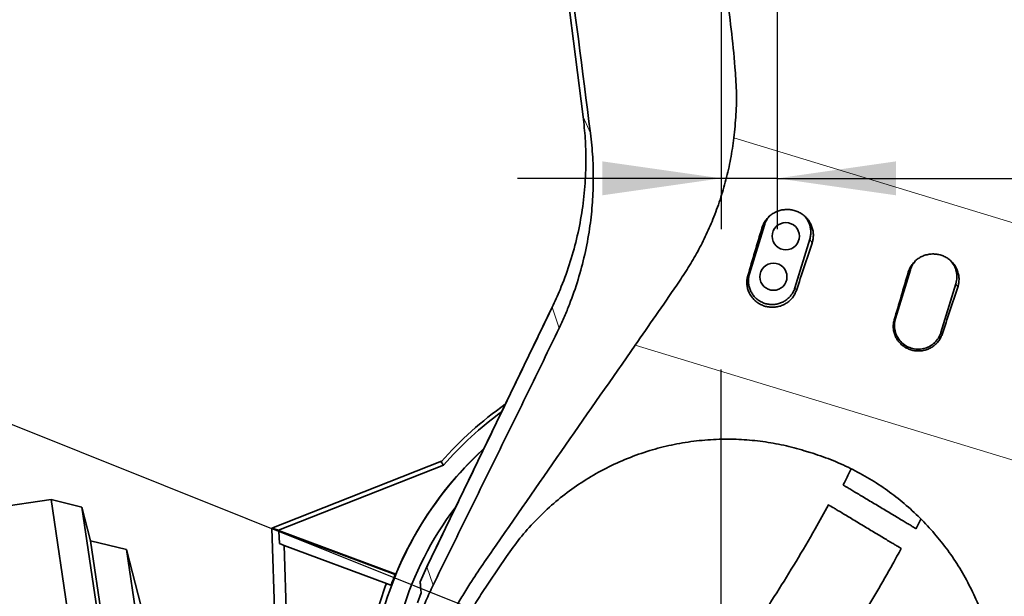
# Model space of a CAD drawing. Header units: millimetres. Extents: x 0 to 12115, y 0 to 8400.
# Tile 82 of 120: x 6932 to 7512, y 3825 to 4164. Entities that reach past the tile are written whole.
import ezdxf

# ---------------------------------------------------------------- set-up
doc = ezdxf.new("R2010")
doc.units = ezdxf.units.MM
doc.header["$LTSCALE"] = 20
doc.layers.add('SVART_TEXT', color=7, linetype='Continuous')
doc.styles.add('SLDTEXTSTYLE0', font='TXT', dxfattribs={"width": 0.605})
doc.dimstyles.new('SLDDIMSTYLE0', dxfattribs={"dimtxt": 70, "dimasz": 70, "dimexe": 0, "dimexo": 0.0625, "dimgap": 17.5, "dimtad": 1, "dimdec": 1, "dimrnd": 1e-09, "dimzin": 12, "dimdsep": 46, "dimtxsty": 'SLDTEXTSTYLE0', "dimsah": 1, "dimcen": 0.09, "dimadec": 0, "dimazin": 3, "dimtfac": 1, "dimtofl": 0, "dimtmove": 0, "dimatfit": 3, "dimfxl": 1, "dimfrac": 2, "dimtolj": 1, "dimtzin": 12, "dimarcsym": 0})
doc.dimstyles.new('SLDDIMSTYLE1', dxfattribs={"dimtxt": 70, "dimasz": 70, "dimexe": 0, "dimexo": 0.0625, "dimgap": 17.5, "dimtad": 1, "dimdec": 1, "dimrnd": 1e-09, "dimzin": 12, "dimdsep": 46, "dimtxsty": 'SLDTEXTSTYLE0', "dimsah": 1, "dimcen": 0.09, "dimadec": 0, "dimazin": 3, "dimtfac": 1, "dimtmove": 0, "dimatfit": 0, "dimfxl": 1, "dimfrac": 2, "dimtolj": 1, "dimtzin": 12, "dimarcsym": 0})
doc.dimstyles.new('SLDDIMSTYLE20', dxfattribs={"dimtxt": 70, "dimasz": 70, "dimexe": 0, "dimexo": 0.0625, "dimgap": 17.5, "dimtad": 1, "dimdec": 1, "dimrnd": 1e-09, "dimzin": 12, "dimdsep": 46, "dimtxsty": 'SLDTEXTSTYLE0', "dimsah": 1, "dimcen": 0.09, "dimse1": 1, "dimsd1": 1, "dimadec": 0, "dimazin": 3, "dimtfac": 1, "dimtofl": 0, "dimtmove": 0, "dimatfit": 3, "dimfxl": 1, "dimfrac": 2, "dimtolj": 1, "dimtzin": 12, "dimarcsym": 0})
doc.dimstyles.new('SLDDIMSTYLE3', dxfattribs={"dimtxt": 70, "dimasz": 70, "dimexe": 0, "dimexo": 0.0625, "dimgap": 17.5, "dimtad": 0, "dimtih": 1, "dimtoh": 1, "dimdec": 1, "dimrnd": 1e-09, "dimzin": 12, "dimdsep": 46, "dimtxsty": 'SLDTEXTSTYLE0', "dimblk1": 'NONE', "dimsah": 1, "dimcen": 0, "dimadec": 0, "dimazin": 3, "dimtfac": 1, "dimtmove": 0, "dimatfit": 3, "dimldrblk": 'NONE', "dimfxl": 1, "dimfrac": 2, "dimtolj": 1, "dimtzin": 12, "dimarcsym": 0})
doc.dimstyles.new('SLDDIMSTYLE4', dxfattribs={"dimtxt": 70, "dimasz": 70, "dimexe": 0, "dimexo": 0.0625, "dimgap": 17.5, "dimtad": 1, "dimdec": 0, "dimrnd": 1e-09, "dimzin": 12, "dimdsep": 46, "dimtxsty": 'SLDTEXTSTYLE0', "dimsah": 1, "dimcen": 0.09, "dimadec": 0, "dimazin": 3, "dimtfac": 1, "dimtofl": 0, "dimtmove": 0, "dimatfit": 3, "dimfxl": 1, "dimfrac": 2, "dimtolj": 1, "dimtzin": 12, "dimarcsym": 0})
doc.dimstyles.new('SLDDIMSTYLE6', dxfattribs={"dimtxt": 0.18, "dimasz": 70, "dimexe": 0, "dimexo": 0.0625, "dimgap": 0, "dimtad": 0, "dimtih": 1, "dimtoh": 1, "dimdec": 0, "dimrnd": 1e-09, "dimzin": 0, "dimdsep": 46, "dimtxsty": 'Standard', "dimsah": 1, "dimcen": 0.09, "dimadec": 0, "dimazin": 0, "dimtfac": 70, "dimtdec": 0, "dimtofl": 0, "dimtmove": 0, "dimatfit": 3, "dimfxl": 1, "dimfrac": 2, "dimtolj": 1, "dimtzin": 0, "dimarcsym": 0})

# ---------------------------------------------------------------- blocks, each defined once
blk = doc.blocks.new('_D_33')
at = {"layer": 'SVART_TEXT'}
for p, q in [((7341.56, 4903.31), (5673.56, 4903.31)), ((5703.56, 3758.31), (5703.56, 4903.31)), ((7341.56, 3758.31), (5673.56, 3758.31))]:
    blk.add_line(p, q, dxfattribs=at)
for points in [[(5703.56, 4903.31), (5693.56, 4833.31), (5713.56, 4833.31)], [(5703.56, 3758.31), (5713.56, 3828.31), (5693.56, 3828.31)]]:
    blk.add_solid(points, dxfattribs=at)
at = {"layer": 'SVART_TEXT', "insert": (5613.33, 4223.87), "char_height": 70, "attachment_point": 1, "rotation": 90, "style": 'SLDTEXTSTYLE0'}
blk.add_mtext('1145', dxfattribs=at)
blk = doc.blocks.new('_D_35')
at = {"layer": 'SVART_TEXT'}
for p, q in [((7130.56, 5299.46), (5533.56, 5299.46)), ((5563.56, 5299.46), (5563.56, 2978.31)), ((7197.07, 2978.31), (5533.56, 2978.31))]:
    blk.add_line(p, q, dxfattribs=at)
for points in [[(5563.56, 5299.46), (5553.56, 5229.46), (5573.56, 5229.46)], [(5563.56, 2978.31), (5573.56, 3048.31), (5553.56, 3048.31)]]:
    blk.add_solid(points, dxfattribs=at)
at = {"layer": 'SVART_TEXT', "insert": (5473.33, 4031.94), "char_height": 70, "attachment_point": 1, "rotation": 90, "style": 'SLDTEXTSTYLE0'}
blk.add_mtext('2321', dxfattribs=at)
blk = doc.blocks.new('_D_39')
at = {"layer": 'SVART_TEXT'}
for p, q in [((7345.56, 4709.31), (7345.56, 4040.95)), ((7378.56, 4179.31), (7378.56, 4040.95)), ((7345.56, 4070.95), (7225.56, 4070.95)), ((7378.56, 4070.95), (7345.56, 4070.95)), ((7378.56, 4070.95), (7808.54, 4070.95))]:
    blk.add_line(p, q, dxfattribs=at)
for points in [[(7345.56, 4070.95), (7275.56, 4080.95), (7275.56, 4060.95)], [(7378.56, 4070.95), (7448.56, 4060.95), (7448.56, 4080.95)]]:
    blk.add_solid(points, dxfattribs=at)
at = {"layer": 'SVART_TEXT', "insert": (7701.6, 4161.18), "char_height": 70, "attachment_point": 1, "style": 'SLDTEXTSTYLE0'}
blk.add_mtext('33', dxfattribs=at)
blk = doc.blocks.new('_D_43')
at = {"layer": 'SVART_TEXT'}
for p, q in [((6857.33, 4245.04), (6180.61, 4245.04)), ((7375.19, 4183.71), (6857.33, 4245.04)), ((7381.94, 4182.91), (7375.19, 4183.71))]:
    blk.add_line(p, q, dxfattribs=at)
blk.add_solid([(7375.19, 4183.71), (7306.85, 4201.88), (7304.49, 4182.02)], dxfattribs=at)
at = {"layer": 'SVART_TEXT', "insert": (6180.61, 4335.27), "char_height": 70, "attachment_point": 1, "style": 'SLDTEXTSTYLE0'}
blk.add_mtext('2x M8 Through', dxfattribs=at)
blk = doc.blocks.new('_None')
blk = doc.blocks.new('SW_CENTERMARKSYMBOL_0')
at = {"layer": 'SVART_TEXT', "color": 0}
for p, q in [((0, 7), (0, 200)), ((-7, 0), (-200, 0)), ((0, 0), (-3.5, 0)), ((0, 0), (0, 3.5)), ((0, 0), (0, -3.5)), ((0, 0), (3.5, 0)), ((7, 0), (200, 0)), ((0, -7), (0, -200))]:
    blk.add_line(p, q, dxfattribs=at)
blk = doc.blocks.new('_D_92')
at = {"layer": 'SVART_TEXT'}
for p, q in [((8898.96, 3657.74), (8898.96, 3987.15)), ((8898.96, 3957.15), (8708.13, 3957.15))]:
    blk.add_line(p, q, dxfattribs=at)
blk.add_solid([(8898.96, 3957.15), (8828.96, 3967.15), (8828.96, 3947.15)], dxfattribs=at)
at = {"layer": 'SVART_TEXT', "insert": (8708.13, 4047.38), "char_height": 70, "attachment_point": 1, "style": 'SLDTEXTSTYLE0'}
blk.add_mtext('*)', dxfattribs=at)
blk = doc.blocks.new('_D_93')
at = {"layer": 'SVART_TEXT'}
for p, q in [((8898.96, 3657.74), (8898.96, 4119.61)), ((8898.96, 4089.61), (8708.13, 4089.61))]:
    blk.add_line(p, q, dxfattribs=at)
blk.add_solid([(8898.96, 4089.61), (8828.96, 4099.61), (8828.96, 4079.61)], dxfattribs=at)
at = {"layer": 'SVART_TEXT', "insert": (8708.13, 4179.85), "char_height": 70, "attachment_point": 1, "style": 'SLDTEXTSTYLE0'}
blk.add_mtext('*)', dxfattribs=at)

msp = doc.modelspace()

# ---------------------------------------------------------------- linework, layer by layer
at = {"color": 7, "linetype": 'Continuous', "lineweight": 35}
for p, q in [((7264.232819, 4107.138284), (7165.522799, 4880.32952)), ((7371.003642, 4043.329559), (7362.232491, 4014.640416)), ((7389.009024, 4006.454009), (7397.780175, 4035.143151)), ((7457.07107, 4017.016106), (7448.299919, 3988.326963)), ((7475.076452, 3980.140555), (7483.847603, 4008.829698)), ((7172.185276, 3841.961887), (7245.974205, 3994.904119)), ((7394.558904, 3910.393794), (7398.051857, 3909.330975)), ((7180.8421, 3904.148121), (7080.824274, 3864.750052)), ((7181.920569, 3901.833079), (7084.689406, 3863.532705)), ((7180.536949, 3903.802725), (7181.920569, 3901.833079)), ((6950.728417, 3881.607216), (6694.57911, 3844.235658)), ((6968.883104, 3877.181832), (6950.728417, 3881.607216)), ((6950.728417, 3881.607216), (7002.412563, 3527.357659)), ((6973.964127, 3857.249272), (6968.883104, 3877.181832)), ((6968.883104, 3877.181832), (7018.546082, 3536.785609)), ((7082.583548, 3807.707997), (7080.824274, 3864.750052)), ((7080.824274, 3864.750052), (7084.689406, 3863.532705)), ((7460.41747, 3864.443427), (7463.30952, 3870.066729)), ((7084.695929, 3863.32122), (7084.689406, 3863.532705)), ((7084.695929, 3863.32122), (7084.969879, 3862.939039)), ((7084.695929, 3863.32122), (7153.7761, 3837.493202)), ((7085.194327, 3855.661611), (7084.969879, 3862.939039)), ((7153.430628, 3837.342614), (7084.969879, 3862.939039)), ((6995.141428, 3852.087096), (6973.964127, 3857.249272)), ((6973.964127, 3857.249272), (7017.720304, 3557.338998)), ((7085.194327, 3855.661611), (7088.111768, 3854.570824)), ((7090.487337, 3777.546229), (7088.111768, 3854.570824)), ((7088.111768, 3854.570824), (7148.26868, 3832.079076)), ((7003.679788, 3818.591602), (6995.141428, 3852.087096)), ((6995.141428, 3852.087096), (7036.539928, 3568.336629)), ((7204.011815, 3825.601644), (7219.072445, 3847.990367)), ((7168.174884, 3833.082058), (7172.185731, 3841.961671)), ((7172.080771, 3841.740337), (7171.489103, 3840.502368)), ((7172.110061, 3841.713689), (7172.77095, 3843.186143)), ((7172.185276, 3841.961887), (7172.770493, 3843.18635)), ((7153.430628, 3837.342614), (7153.7761, 3837.493202)), ((7148.26868, 3832.079076), (7150.96857, 3831.069629)), ((7168.721853, 3826.544125), (7166.555963, 3820.778536))]:
    msp.add_line(p, q, dxfattribs=at)
at = {"color": 8, "linetype": 'Continuous', "lineweight": 18}
for p, q in [((7268.545003, 4097.614595), (7264.232819, 4107.138284)), ((7353.096415, 4094.782512), (7577.173458, 4026.601442)), ((7369.560802, 4041.666822), (7371.003642, 4043.329559)), ((7399.149495, 4032.715237), (7397.780175, 4035.143151)), ((7455.842091, 4015.599823), (7457.07107, 4017.016106)), ((7361.280016, 4013.542779), (7362.232491, 4014.640416)), ((7389.890686, 4004.890751), (7389.009024, 4006.454009)), ((7485.004147, 4006.779054), (7483.847603, 4008.829698)), ((7250.026221, 3982.57369), (7245.974205, 3994.904119)), ((7447.560546, 3987.474905), (7448.299919, 3988.326963)), ((7475.746097, 3978.953222), (7475.076452, 3980.140555)), ((7569.943219, 3888.802023), (7294.861677, 3972.502492)), ((7175.778431, 3831.027791), (7172.185276, 3841.961887))]:
    msp.add_line(p, q, dxfattribs=at)
at = {"color": 7, "linetype": 'Continuous', "lineweight": 35}
for centre in [(7383.660979, 4036.845593), (7376.351687, 4012.937974)]:
    msp.add_circle(centre, 8, dxfattribs=at)
for radius, start, end in [(220, 125.36050914, 138.600063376), (217.660308, 126.476231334, 138.748120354), (207.382428, 132.490083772, 166.823094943), (207.487243, 132.44534248, 157.566644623), (196.5, 142.920968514, 163.100174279), (207.749282, 157.641392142, 159.5), (210.63171, 159.5, 167.811756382)]:
    msp.add_arc((7345.561545, 3758.314297), radius, start, end, dxfattribs=at)
for centre, major_axis, ratio, start_param, end_param in [((7428.943743, 4130.182317), (175.426414, 573.782376), 0.0522746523, 1.7416425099, 1.791459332), ((7358.894121, 4151.496674), (175.432342, 573.780565), 0.1238400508, 4.4920501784, 4.541862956), ((7515.17447, 4103.944452), (175.426414, 573.782376), 0.0522746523, 1.7413411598, 1.7911567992), ((7444.692742, 4125.390289), (175.432342, 573.780565), 0.1238400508, 4.4923543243, 4.5421659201)]:
    msp.add_ellipse(centre, major_axis=major_axis, ratio=ratio, start_param=start_param, end_param=end_param, dxfattribs=at)
for points, knots in [([(7268.545003, 4097.614595), (7263.78369, 4134.620804), (7254.261014, 4208.633596), (7239.732272, 4321.74416), (7225.180296, 4434.938136), (7214.407821, 4518.595387), (7207.755701, 4570.447499), (7204.910831, 4592.670831), (7202.051793, 4614.918257), (7199.165793, 4637.201801), (7196.224153, 4659.622018), (7193.227899, 4682.130871), (7190.197417, 4704.709685), (7187.153198, 4727.264601), (7184.104782, 4749.809638), (7181.12956, 4771.832903), (7178.239313, 4793.365108), (7175.428673, 4814.384142), (7172.613996, 4835.389126), (7169.788102, 4856.36585), (7167.8863, 4870.262439), (7166.935598, 4877.20928)], [0, 0, 0, 0, 0.1424568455, 0.2849151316, 0.4356534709, 0.5783136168, 0.6068696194, 0.635445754, 0.6640082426, 0.6925392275, 0.7210573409, 0.7499516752, 0.778852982, 0.8077714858, 0.8366969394, 0.8656115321, 0.8924939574, 0.9193933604, 0.946283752, 0.973147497, 1, 1, 1, 1]), ([(7577.173458, 4026.601442), (7576.275492, 4035.592562), (7574.479273, 4053.577674), (7570.775543, 4080.438971), (7564.82741, 4125.235082), (7552.902609, 4221.110785), (7536.059343, 4351.911667), (7520.386138, 4475.54261), (7509.712269, 4558.873634), (7504.725382, 4598.264158), (7502.231938, 4617.959424)], [0, 0, 0, 0, 0.0454724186, 0.0909593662, 0.1364469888, 0.2729029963, 0.5771888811, 0.8001744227, 0.9000871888, 1, 1, 1, 1]), ([(7297.3205, 4578.318307), (7298.468747, 4566.588929), (7300.765514, 4543.127386), (7305.3849, 4508.064621), (7312.499396, 4458.461912), (7321.302395, 4394.200806), (7329.588438, 4326.62567), (7336.878371, 4270.538861), (7343.075079, 4225.93197), (7348.763408, 4181.26579), (7353.059182, 4146.861785), (7354.707005, 4122.607601), (7354.473831, 4108.654389), (7353.555391, 4099.404837), (7353.096415, 4094.782512)], [0, 0, 0, 0, 0.0725649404, 0.1451471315, 0.2177299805, 0.3811140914, 0.5445018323, 0.6369294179, 0.7293645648, 0.8217872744, 0.9141978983, 0.9427796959, 0.971405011, 1, 1, 1, 1]), ([(7245.973732, 3994.904343), (7247.562779, 3998.343708), (7251.348772, 4006.538182), (7256.238347, 4019.952182), (7260.520634, 4035.074171), (7263.582193, 4050.493381), (7265.43417, 4066.103752), (7265.997695, 4080.806661), (7265.608882, 4094.512546), (7264.691071, 4102.929731), (7264.232178, 4107.138203)], [0, 0, 0, 0, 0.0984862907, 0.2346490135, 0.3708582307, 0.5071028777, 0.643372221, 0.7796536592, 0.8898299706, 1, 1, 1, 1]), ([(7250.026221, 3982.57369), (7251.107722, 3984.886564), (7253.272772, 3989.516695), (7257.155818, 3999.027346), (7261.383451, 4011.123553), (7265.34037, 4026.011928), (7268.090679, 4040.676779), (7269.733559, 4055.079242), (7270.358201, 4069.169242), (7270.081076, 4083.393997), (7269.057843, 4092.866847), (7268.545003, 4097.614595)], [0, 0, 0, 0, 0.0648589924, 0.1298409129, 0.2603921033, 0.3901428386, 0.5206158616, 0.6390589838, 0.7580498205, 0.8787356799, 1, 1, 1, 1]), ([(7294.861677, 3972.502492), (7298.917801, 3978.386902), (7307.034798, 3990.162611), (7317.410139, 4005.02109), (7325.530584, 4017.151202), (7331.225933, 4026.629536), (7336.294165, 4036.540872), (7340.927119, 4047.103457), (7345.050294, 4058.28661), (7348.525154, 4070.143536), (7351.329379, 4082.314111), (7352.506476, 4090.619838), (7353.096415, 4094.782512)], [0, 0, 0, 0, 0.1596080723, 0.3194030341, 0.3997114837, 0.4799890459, 0.5612293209, 0.6424751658, 0.7308352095, 0.8195946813, 0.9095842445, 1, 1, 1, 1]), ([(7369.560802, 4041.666822), (7369.83804, 4042.459065), (7370.400577, 4044.06659), (7371.744175, 4046.248247), (7373.426824, 4048.207303), (7375.410629, 4049.845637), (7377.666031, 4051.148815), (7380.098149, 4052.057106), (7382.679388, 4052.557201), (7385.295743, 4052.623173), (7387.915036, 4052.250963), (7390.415088, 4051.455228), (7392.765996, 4050.244294), (7394.854488, 4048.676394), (7396.659724, 4046.768677), (7398.0947, 4044.616174), (7399.14809, 4042.240415), (7399.773797, 4039.758748), (7399.961356, 4037.196201), (7399.75318, 4034.827719), (7399.333289, 4033.358387), (7399.149495, 4032.715237)], [0, 0, 0, 0, 0.0521711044, 0.1058594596, 0.1580290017, 0.2116984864, 0.2641023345, 0.3180059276, 0.3707540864, 0.4250191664, 0.4779954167, 0.5325101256, 0.5854367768, 0.6399119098, 0.6925776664, 0.7467916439, 0.7990962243, 0.8529382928, 0.9048986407, 0.9583725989, 1, 1, 1, 1]), ([(7373.948785, 4048.541751), (7373.48957, 4047.984022), (7372.522504, 4046.809495), (7371.579862, 4045.013191), (7371.162583, 4043.793964), (7371.003642, 4043.329559)], [0, 0, 0, 0, 0.3588960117, 0.7558030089, 1, 1, 1, 1]), ([(7397.780175, 4035.143151), (7397.971251, 4035.896106), (7398.358945, 4037.423857), (7398.443476, 4039.787763), (7398.153788, 4042.147484), (7397.476898, 4044.411786), (7396.399637, 4046.525299), (7395.417334, 4047.994566), (7394.711972, 4048.66358), (7394.585511, 4048.783524)], [0, 0, 0, 0, 0.1584505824, 0.3214971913, 0.4799485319, 0.6429972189, 0.8014003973, 0.9643942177, 1, 1, 1, 1]), ([(7455.842091, 4015.599823), (7456.115353, 4016.38065), (7456.669826, 4017.965018), (7457.99415, 4020.115166), (7459.652625, 4022.045868), (7461.607878, 4023.660429), (7463.830765, 4024.944656), (7466.227835, 4025.839731), (7468.771914, 4026.332527), (7471.350681, 4026.397468), (7473.932361, 4026.030528), (7476.39651, 4025.246138), (7478.71362, 4024.052511), (7480.771995, 4022.507076), (7482.551113, 4020.626738), (7483.965192, 4018.505239), (7485.003122, 4016.163769), (7485.61949, 4013.718049), (7485.804036, 4011.192688), (7485.598662, 4008.859406), (7485.185067, 4007.412137), (7485.004147, 4006.779054)], [0, 0, 0, 0, 0.052173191, 0.1058640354, 0.1580356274, 0.2117072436, 0.2641131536, 0.3180186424, 0.3707728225, 0.4250439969, 0.47802796, 0.5325506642, 0.5854838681, 0.6399659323, 0.6926348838, 0.7468523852, 0.7991560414, 0.8529973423, 0.9049536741, 0.9584235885, 1, 1, 1, 1]), ([(7460.468854, 4022.624985), (7459.792624, 4021.894428), (7458.281167, 4020.261544), (7457.501765, 4018.171215), (7457.07107, 4017.016106)], [0, 0, 0, 0, 0.44740277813, 1, 1, 1, 1]), ([(7483.847603, 4008.829698), (7484.116672, 4010.025821), (7484.654808, 4012.418067), (7484.237756, 4016.103886), (7482.997587, 4019.598049), (7481.466287, 4021.510972), (7480.701161, 4022.466778)], [0, 0, 0, 0, 0.2500855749, 0.5001709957, 0.7502565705, 1, 1, 1, 1]), ([(7389.890686, 4004.890751), (7389.588657, 4004.125112), (7388.984588, 4002.593803), (7387.597585, 4000.530294), (7385.896123, 3998.71994), (7383.900875, 3997.211468), (7381.666312, 3996.057399), (7379.258194, 3995.277523), (7376.742721, 3994.912149), (7374.196075, 3994.95591), (7371.692898, 3995.424772), (7369.305899, 3996.28608), (7367.10697, 3997.530314), (7365.152293, 3999.103363), (7363.503877, 4000.974384), (7362.194652, 4003.077512), (7361.274143, 4005.364369), (7360.749635, 4007.765376), (7360.658485, 4010.21575), (7360.903, 4012.152404), (7361.198153, 4013.24088), (7361.280016, 4013.542779)], [0, 0, 0, 0, 0.0544647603, 0.1089316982, 0.1633846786, 0.2178389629, 0.2725416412, 0.3272436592, 0.3820446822, 0.4368441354, 0.4914898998, 0.5461346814, 0.6004828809, 0.6548306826, 0.7089365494, 0.7630420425, 0.8170683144, 0.8710946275, 0.9251694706, 0.9792451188, 1, 1, 1, 1]), ([(7362.232491, 4014.640416), (7362.041393, 4013.887443), (7361.653655, 4012.359657), (7361.56947, 4009.996111), (7361.857837, 4007.635102), (7362.539684, 4005.37573), (7363.598618, 4003.244065), (7364.988025, 4001.337895), (7366.693095, 3999.676858), (7368.635422, 3998.337658), (7370.794992, 3997.334332), (7373.071555, 3996.713608), (7375.441219, 3996.481869), (7377.794116, 3996.649631), (7380.106308, 3997.215063), (7382.271186, 3998.152012), (7384.265993, 3999.451171), (7386.000292, 4001.052053), (7387.448631, 4002.939954), (7388.435116, 4004.76832), (7388.850717, 4005.989029), (7389.009024, 4006.454009)], [0, 0, 0, 0, 0.0529285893, 0.1073924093, 0.1603212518, 0.2147857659, 0.2676988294, 0.3221453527, 0.3750648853, 0.4295182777, 0.4824609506, 0.5369405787, 0.589861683, 0.6443174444, 0.6972300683, 0.751675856, 0.8046070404, 0.8590735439, 0.9120105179, 0.9664839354, 1, 1, 1, 1]), ([(7172.770457, 3843.186275), (7174.827575, 3847.450237), (7178.942859, 3855.980336), (7185.089868, 3868.721149), (7195.350731, 3889.989042), (7209.724957, 3919.783), (7224.102392, 3949.583673), (7234.358964, 3970.842583), (7240.298769, 3983.153953), (7244.204977, 3991.2507), (7246.05278, 3995.080806)], [0, 0, 0, 0, 0.08402361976, 0.16809009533, 0.25215303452, 0.50427861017, 0.75640598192, 0.84047116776, 0.92453606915, 1, 1, 1, 1]), ([(7475.746097, 3978.953222), (7475.448867, 3978.199571), (7474.854396, 3976.692238), (7473.489657, 3974.660766), (7471.815581, 3972.878166), (7469.851937, 3971.391965), (7467.652034, 3970.254096), (7465.280321, 3969.484371), (7462.802524, 3969.122866), (7460.293568, 3969.164392), (7457.82707, 3969.624795), (7455.474687, 3970.472025), (7453.307367, 3971.696734), (7451.380588, 3973.245612), (7449.755481, 3975.088268), (7448.46459, 3977.159671), (7447.556665, 3979.41219), (7447.038868, 3981.777131), (7446.947964, 3984.190772), (7447.188135, 3986.100815), (7447.479332, 3987.17525), (7447.560546, 3987.474905)], [0, 0, 0, 0, 0.0544185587, 0.1088393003, 0.1632459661, 0.2176539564, 0.2723528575, 0.3270511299, 0.3818559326, 0.4366591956, 0.4913157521, 0.5459713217, 0.6003309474, 0.6546901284, 0.708801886, 0.7629132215, 0.816936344, 0.8709594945, 0.92502414, 0.9790896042, 1, 1, 1, 1]), ([(7448.299919, 3988.326963), (7448.031549, 3987.131496), (7447.494809, 3984.740562), (7447.901387, 3981.044903), (7449.181923, 3977.586539), (7451.332436, 3974.575885), (7454.183914, 3972.224797), (7457.547948, 3970.691654), (7461.194182, 3970.081543), (7464.872876, 3970.436157), (7468.339269, 3971.72955), (7471.334773, 3973.880598), (7473.738429, 3976.717082), (7474.630444, 3978.999397), (7475.076452, 3980.140555)], [0, 0, 0, 0, 0.0833333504, 0.1666666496, 0.25, 0.3333333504, 0.4166666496, 0.5, 0.5833333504, 0.6666666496, 0.75, 0.8333333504, 0.9166666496, 1, 1, 1, 1]), ([(7175.778431, 3831.027791), (7178.873552, 3837.308086), (7185.064238, 3849.869573), (7197.435044, 3875.109555), (7209.819049, 3900.224711), (7222.200211, 3925.382993), (7231.494849, 3944.287378), (7240.769226, 3963.389809), (7246.940245, 3976.17842), (7250.026221, 3982.57369)], [0, 0, 0, 0, 0.124906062, 0.2498299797, 0.4996327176, 0.6246213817, 0.7496028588, 0.8747825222, 1, 1, 1, 1]), ([(7215.641793, 3628.073518), (7214.478328, 3629.280065), (7210.035468, 3633.887438), (7203.24792, 3642.65531), (7195.300009, 3654.320348), (7188.377167, 3666.712204), (7182.494365, 3679.650234), (7177.747457, 3693.00664), (7174.147752, 3706.68082), (7171.715762, 3720.695913), (7170.501503, 3734.892604), (7170.521292, 3749.141128), (7171.774229, 3763.380163), (7174.295154, 3777.609719), (7177.598525, 3789.824696), (7181.140606, 3799.996414), (7184.501079, 3808.198188), (7188.312694, 3816.289399), (7192.684311, 3824.169657), (7198.326375, 3833.185231), (7205.059668, 3843.368689), (7237.497781, 3890.262098), (7267.493909, 3933.266384), (7294.861677, 3972.502492)], [0, 0, 0, 0, 0.012496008, 0.0477178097, 0.0829400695, 0.1186491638, 0.1548584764, 0.1907138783, 0.2265696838, 0.2629184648, 0.2997738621, 0.3361139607, 0.3727007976, 0.4100616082, 0.4476881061, 0.4703790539, 0.4932241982, 0.5160684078, 0.5393000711, 0.5625409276, 0.5977825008, 0.6330261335, 1, 1, 1, 1]), ([(7219.072445, 3847.990367), (7221.649073, 3851.619711), (7226.811363, 3858.891123), (7235.74419, 3868.957914), (7245.467068, 3878.31728), (7256.01431, 3886.829617), (7267.333649, 3894.416632), (7279.348214, 3901.034718), (7291.944074, 3906.617684), (7304.81904, 3911.023302), (7317.877534, 3914.231046), (7331.008814, 3916.306069), (7344.303532, 3917.28073), (7357.375928, 3917.134367), (7370.118661, 3915.892047), (7382.486067, 3913.760072), (7390.537025, 3911.515217), (7394.558904, 3910.393794)], [0, 0, 0, 0, 0.0687651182, 0.137771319, 0.2067674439, 0.2755187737, 0.3444163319, 0.4135835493, 0.4827378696, 0.5516177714, 0.617311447, 0.6832618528, 0.7492044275, 0.8148873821, 0.8765550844, 0.9383327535, 1, 1, 1, 1]), ([(7398.051857, 3909.330975), (7402.087515, 3907.995385), (7410.173585, 3905.319321), (7421.823285, 3900.073276), (7433.020218, 3893.99684), (7443.637346, 3887.04802), (7453.605027, 3879.278679), (7462.890408, 3870.760911), (7471.440827, 3861.572019), (7479.269352, 3851.691473), (7486.29196, 3841.145942), (7492.472927, 3829.998154), (7497.71983, 3818.438143), (7502.071302, 3806.355224), (7505.433556, 3793.791435), (7507.764024, 3780.813492), (7509.006499, 3767.722478), (7509.157481, 3754.639767), (7508.186227, 3741.650938), (7506.230415, 3728.800512), (7504.038819, 3720.424147), (7502.943869, 3716.239207)], [0, 0, 0, 0, 0.0508422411, 0.101870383, 0.152902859, 0.2037510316, 0.2545297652, 0.3054807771, 0.3564395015, 0.4072287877, 0.4594690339, 0.5118794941, 0.5642980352, 0.6165493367, 0.6714027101, 0.7264362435, 0.7814750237, 0.8363355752, 0.8908618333, 0.9454731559, 1, 1, 1, 1]), ([(7422.200743, 3899.688071), (7421.163714, 3897.537793), (7419.617525, 3894.331772), (7417.987906, 3891.201382), (7417.451272, 3890.170545)], [0, 0, 0, 0, 0.67070004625, 1, 1, 1, 1]), ([(7569.943219, 3888.802023), (7568.539149, 3882.217103), (7565.728436, 3869.035199), (7558.481149, 3843.025563), (7545.57183, 3800.181919), (7531.380802, 3751.981765), (7520.254785, 3713.775451), (7515.033125, 3696.161276), (7512.319558, 3687.377378), (7509.207832, 3678.704192), (7504.919594, 3668.706879), (7499.190698, 3657.526061), (7491.591748, 3645.400457), (7482.876221, 3633.825999), (7473.175519, 3623.035573), (7462.571213, 3613.094931), (7451.170998, 3604.084479), (7438.848835, 3595.939864), (7425.874944, 3588.874768), (7412.355053, 3582.927448), (7398.35807, 3578.107518), (7383.770412, 3574.416497), (7368.968705, 3571.982552), (7354.187295, 3570.800377), (7339.506633, 3570.811232), (7324.706902, 3572.032327), (7310.126277, 3574.456745), (7295.948507, 3578.030675), (7282.242159, 3582.637353), (7268.906688, 3588.476314), (7259.659911, 3593.108879), (7255.085712, 3596.060989), (7254.628206, 3596.356256)], [0, 0, 0, 0, 0.0394165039, 0.0789052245, 0.1580169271, 0.3013593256, 0.37302464, 0.3909650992, 0.4089043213, 0.4268304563, 0.4448452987, 0.4724517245, 0.5000592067, 0.5280464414, 0.5564311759, 0.5838481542, 0.6116531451, 0.6396559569, 0.6680673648, 0.6954985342, 0.7231258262, 0.751378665, 0.7798505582, 0.8069211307, 0.8339914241, 0.8614614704, 0.889347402, 0.915957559, 0.9425677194, 0.9695625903, 0.9969556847, 1, 1, 1, 1]), ([(7417.541926, 3890.124239), (7417.526221, 3890.133646), (7417.459465, 3890.173632), (7417.959895, 3889.873881), (7419.063251, 3889.212983), (7420.782223, 3888.183338), (7423.050101, 3886.824905), (7425.772197, 3885.194402), (7428.910901, 3883.314354), (7432.30154, 3881.2834), (7435.907944, 3879.123206), (7439.535485, 3876.950351), (7443.163197, 3874.777393), (7446.607295, 3872.714418), (7449.856946, 3870.767915), (7452.768142, 3869.024142), (7455.321416, 3867.494761), (7457.41562, 3866.240357), (7459.030255, 3865.273209), (7460.045705, 3864.664966), (7460.503689, 3864.390639), (7460.420452, 3864.440497), (7460.402417, 3864.4513)], [0, 0, 0, 0, 0.0168653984, 0.0716896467, 0.1259158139, 0.1816957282, 0.2362276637, 0.2923668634, 0.3464866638, 0.4022366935, 0.4554063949, 0.5101830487, 0.5623422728, 0.6160482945, 0.6676433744, 0.720723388, 0.7724423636, 0.825616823, 0.8780531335, 0.9319624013, 0.9852577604, 1, 1, 1, 1]), ([(7408.756063, 3878.497559), (7406.175758, 3873.745847), (7400.027665, 3862.423944), (7389.850106, 3845.180588), (7378.438852, 3826.747848), (7366.888961, 3809.060842), (7355.301915, 3792.108472), (7343.74533, 3775.902871), (7332.285909, 3760.445445), (7320.814578, 3745.517113), (7309.385322, 3731.140645), (7298.048153, 3717.333752), (7287.0374, 3704.321953), (7276.392946, 3692.091378), (7266.148976, 3680.626144), (7255.93113, 3669.468186), (7245.794076, 3658.666657), (7235.797549, 3648.271462), (7226.432888, 3638.751466), (7217.719202, 3630.077365), (7209.640709, 3622.190048), (7203.57248, 3616.370834), (7199.312586, 3612.333448), (7196.675334, 3609.849389), (7194.094106, 3607.432839), (7191.569166, 3605.083032), (7189.061363, 3602.762769), (7186.370251, 3600.287459), (7183.279203, 3597.462962), (7179.769079, 3594.280952), (7175.862133, 3590.770374), (7171.596523, 3586.974152), (7166.856945, 3582.801486), (7161.645368, 3578.268273), (7156.004379, 3573.426874), (7149.94019, 3568.296636), (7143.473427, 3562.915617), (7137.671781, 3558.156164), (7134.129329, 3555.319412), (7132.798148, 3554.253419)], [0, 0, 0, 0, 0.036962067, 0.0880695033, 0.1383333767, 0.187519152, 0.2354081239, 0.2818085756, 0.3265611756, 0.3695425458, 0.4125745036, 0.4535010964, 0.4922941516, 0.5289573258, 0.5635181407, 0.5960220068, 0.6305421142, 0.6626062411, 0.6923133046, 0.7197524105, 0.7449988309, 0.7684012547, 0.7768635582, 0.7851612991, 0.7932962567, 0.8012699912, 0.8090838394, 0.8171129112, 0.8268997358, 0.8386358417, 0.850838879, 0.864676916, 0.8802025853, 0.8974855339, 0.9166160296, 0.9373154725, 0.9600479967, 0.9849868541, 1, 1, 1, 1]), ([(7451.687552, 3852.683817), (7451.636329, 3852.714623), (7451.529678, 3852.778764), (7450.579354, 3853.350298), (7449.054749, 3854.26721), (7446.978732, 3855.515746), (7444.401689, 3857.065605), (7441.464278, 3858.832192), (7438.19269, 3860.799756), (7434.767447, 3862.85973), (7431.202735, 3865.003582), (7427.669365, 3867.128584), (7424.185208, 3869.22399), (7420.894017, 3871.203343), (7417.827398, 3873.047638), (7415.105158, 3874.684818), (7412.76591, 3876.091665), (7410.908598, 3877.20867), (7409.597312, 3877.99729), (7408.887944, 3878.42391), (7408.886595, 3878.424722), (7408.886071, 3878.425037)], [0, 0, 0, 0, 0.052050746, 0.1083749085, 0.1627197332, 0.2186983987, 0.2720576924, 0.3270298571, 0.3792068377, 0.4329380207, 0.4843072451, 0.5371672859, 0.5884968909, 0.6412836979, 0.6932503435, 0.7466666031, 0.7997944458, 0.8544029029, 0.9087029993, 0.9645431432, 1, 1, 1, 1]), ([(7168.143338, 3518.520836), (7169.781264, 3519.851387), (7173.24206, 3522.662725), (7178.51324, 3527.024391), (7183.727694, 3531.390273), (7188.524946, 3535.456852), (7193.139351, 3539.410926), (7197.513142, 3543.198944), (7201.583667, 3546.760466), (7205.035295, 3549.806883), (7207.866576, 3552.323917), (7210.101147, 3554.321984), (7211.920909, 3555.956348), (7213.681498, 3557.543423), (7215.710106, 3559.379707), (7218.168368, 3561.616497), (7221.424281, 3564.597615), (7225.57308, 3568.428936), (7230.486002, 3573.017722), (7236.061523, 3578.288775), (7241.875431, 3583.859054), (7247.728088, 3589.544915), (7253.018698, 3594.748355), (7258.000864, 3599.70129), (7262.603946, 3604.322662), (7266.757346, 3608.529289), (7270.354526, 3612.193881), (7273.87242, 3615.799818), (7277.783224, 3619.847822), (7282.38586, 3624.66005), (7287.683526, 3630.264826), (7293.675763, 3636.689532), (7300.32629, 3643.927305), (7307.621245, 3651.998933), (7315.489533, 3660.865472), (7323.903871, 3670.537704), (7332.833575, 3681.026022), (7342.29367, 3692.401777), (7352.316435, 3704.767087), (7362.864695, 3718.153397), (7373.893336, 3732.591935), (7385.288905, 3748.028208), (7396.986639, 3764.478304), (7408.009825, 3780.632949), (7418.305433, 3796.351068), (7427.833634, 3811.468915), (7437.340288, 3827.255186), (7445.328856, 3841.023832), (7450.007706, 3849.6647), (7451.652468, 3852.702236)], [0, 0, 0, 0, 0.0173586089, 0.0366772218, 0.0542306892, 0.0701139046, 0.084403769, 0.0995340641, 0.1125408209, 0.1234856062, 0.1324132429, 0.139355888, 0.1445548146, 0.1495407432, 0.1558401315, 0.1634427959, 0.1723377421, 0.1859218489, 0.2016323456, 0.2174165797, 0.2370333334, 0.2549498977, 0.2711964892, 0.2857899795, 0.3010182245, 0.3139169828, 0.3244821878, 0.3346316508, 0.3468875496, 0.3612824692, 0.3781643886, 0.3973248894, 0.4188021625, 0.4426385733, 0.4688788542, 0.4970328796, 0.527585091, 0.560563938, 0.5959850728, 0.6345582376, 0.6756363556, 0.7191635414, 0.7650499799, 0.8131700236, 0.852441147, 0.8928981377, 0.9344381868, 0.9769529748, 1, 1, 1, 1]), ([(7165.948073, 3691.283187), (7164.52396, 3695.984951), (7161.653324, 3705.462474), (7158.799077, 3720.080953), (7157.028124, 3735.008838), (7156.491727, 3750.269239), (7157.229994, 3765.794302), (7158.970801, 3778.847712), (7161.046856, 3789.270185), (7162.968267, 3797.118071), (7165.235524, 3804.900515), (7168.059697, 3813.187467), (7171.485729, 3821.966269), (7174.347595, 3828.007421), (7175.778431, 3831.027791)], [0, 0, 0, 0, 0.1024993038, 0.2066116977, 0.310723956, 0.4164982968, 0.5255296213, 0.6353179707, 0.6914184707, 0.7475188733, 0.8040333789, 0.8605478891, 0.9302786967, 1, 1, 1, 1]), ([(7168.721853, 3826.544125), (7168.705168, 3826.759), (7168.610794, 3827.974416), (7168.432227, 3830.166806), (7168.260872, 3832.110086), (7168.175194, 3833.081727)], [0, 0, 0, 0, 0.096966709, 0.5484834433, 1, 1, 1, 1]), ([(7185.212334, 3786.28021), (7186.343552, 3789.690406), (7188.611353, 3796.526973), (7192.983968, 3806.498279), (7198.017708, 3816.271348), (7202.01044, 3822.486348), (7204.011815, 3825.601644)], [0, 0, 0, 0, 0.246977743, 0.4951268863, 0.7469301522, 1, 1, 1, 1])]:
    msp.add_open_spline(points, degree=3, knots=knots, dxfattribs=at)

# ---------------------------------------------------------------- block references
at = {"layer": 'SVART_TEXT'}
msp.add_blockref('SW_CENTERMARKSYMBOL_0', (7345.561545, 3758.314297), dxfattribs=at)

# ---------------------------------------------------------------- dimensions: what is measured, and where the dimension line sits
for base, p1, p2, dimstyle, picture, middle in [((5563.562866, 2978.314297), (7134.561545, 5299.459553), (7201.066117, 2978.314297), 'SLDDIMSTYLE4', '_D_35', (5563.562866, 4138.886925)), ((5703.562866, 4903.314297), (7345.561545, 3758.314297), (7345.561545, 4903.314297), 'SLDDIMSTYLE0', '_D_33', (5703.562866, 4330.814297))]:
    dim = msp.add_linear_dim(base=base, p1=p1, p2=p2, angle=90, dimstyle=dimstyle, dxfattribs=at)
    dim.commit()
    dim.dimension.update_dxf_attribs({"geometry": picture, "text_midpoint": middle, "dimtype": 160})
dim = msp.add_linear_dim(base=(7345.561545, 4070.945282), p1=(7378.561545, 4183.314297), p2=(7345.561545, 4713.314297), dimstyle='SLDDIMSTYLE1', dxfattribs=at)
dim.commit()
dim.dimension.update_dxf_attribs({"geometry": '_D_39', "text_midpoint": (7755.070196, 4070.945282), "dimtype": 160})
dim = msp.add_diameter_dim_2p(p1=(7381.937954, 4182.914465), p2=(7375.185137, 4183.714129), text='2x M8 Through', dimstyle='SLDDIMSTYLE3', override={"dimpost": '<>'}, dxfattribs=at)
dim.commit()
dim.dimension.update_dxf_attribs({"geometry": '_D_43', "text_midpoint": (6503.967582, 4298.753637), "dimtype": 163})
for base, p1, p2, picture, middle in [((7095.464741, 4089.613473), (8898.964741, 3653.735224), (7095.464741, 3750.88048), '_D_93', (8742.842882, 4089.613473)), ((8898.964741, 3957.148961), (7492.964741, 3354.735224), (8898.964741, 3653.735224), '_D_92', (8742.842882, 3957.148961))]:
    dim = msp.add_linear_dim(base=base, p1=p1, p2=p2, text='*)', dimstyle='SLDDIMSTYLE20', dxfattribs=at)
    dim.commit()
    dim.dimension.update_dxf_attribs({"geometry": picture, "text_midpoint": middle, "dimtype": 160})

# ---------------------------------------------------------------- leaders
msp.add_leader([(7345.561545, 3758.314297), (6618.888889, 4049.444444)], dimstyle='SLDDIMSTYLE6', dxfattribs=at)

doc.saveas('drawing.dxf')
